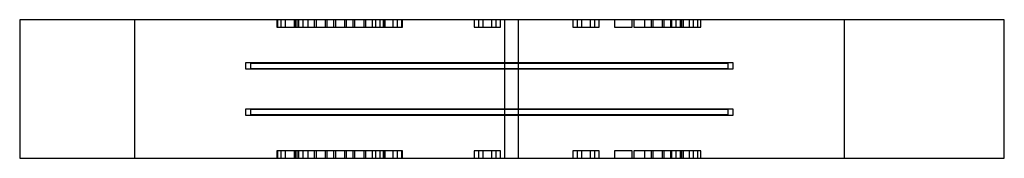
# Model space of a CAD drawing. Header units: millimetres. Extents: x -994 to 994, y -140 to 140.
import ezdxf

# ---------------------------------------------------------------- set-up
doc = ezdxf.new("R2010")
doc.units = ezdxf.units.MM
for name, color, linetype in [('TN_MEMBER_CH', 40, 'CONTINUOUS'), ('TN_MEMBER_D2', 40, 'CONTINUOUS'), ('TN_MEMBER_D3', 40, 'CONTINUOUS'), ('TN_PLATE_1', 5, 'CONTINUOUS'), ('TN_PLATE_2', 5, 'CONTINUOUS'), ('TN_RECESS', 1, 'CONTINUOUS'), ('TN_SLOTS', 3, 'CONTINUOUS')]:
    doc.layers.add(name, color=color, linetype=linetype)

msp = doc.modelspace()

# ---------------------------------------------------------------- linework, layer by layer
at = {"layer": 'TN_MEMBER_CH'}
msp.add_lwpolyline([(-993.701953, -140), (993.701953, -140), (993.701953, 140), (-993.701953, 140)], close=True, dxfattribs=at)
at = {"layer": 'TN_MEMBER_D2'}
msp.add_lwpolyline([(-762.188695, -140), (-14.356722, -140), (-14.356722, 140), (-762.188695, 140)], close=True, dxfattribs=at)
at = {"layer": 'TN_MEMBER_D3'}
msp.add_lwpolyline([(12.36691, -140), (670.803788, -140), (670.803788, 140), (12.36691, 140)], close=True, dxfattribs=at)
at = {"layer": 'TN_PLATE_1'}
msp.add_lwpolyline([(-527.991766, -51.666667), (436.209016, -51.666667), (436.209016, -41.666667), (-527.991766, -41.666667)], close=True, dxfattribs=at)
at = {"layer": 'TN_PLATE_2'}
msp.add_lwpolyline([(-527.991766, 41.666667), (436.209016, 41.666667), (436.209016, 51.666667), (-527.991766, 51.666667)], close=True, dxfattribs=at)
at = {"layer": 'TN_RECESS'}
for points in [[(-475.003188, 125), (-439.003188, 125), (-439.003188, 140), (-475.003188, 140)], [(-473.239721, 125), (-437.239721, 125), (-437.239721, 140), (-473.239721, 140)], [(-466.287614, 125), (-430.287614, 125), (-430.287614, 140), (-466.287614, 140)], [(-457.57204, 125), (-421.57204, 125), (-421.57204, 140), (-457.57204, 140)], [(-434.352527, 125), (-398.352527, 125), (-398.352527, 140), (-434.352527, 140)], [(-412.316657, 125), (-376.316657, 125), (-376.316657, 140), (-412.316657, 140)], [(-395.465333, 125), (-359.465333, 125), (-359.465333, 140), (-395.465333, 140)], [(-373.429463, 125), (-337.429463, 125), (-337.429463, 140), (-373.429463, 140)], [(-356.578139, 125), (-320.578139, 125), (-320.578139, 140), (-356.578139, 140)], [(-334.542269, 125), (-298.542269, 125), (-298.542269, 140), (-334.542269, 140)], [(-317.690945, 125), (-281.690945, 125), (-281.690945, 140), (-317.690945, 140)], [(-295.655074, 125), (-259.655074, 125), (-259.655074, 140), (-295.655074, 140)], [(-275.764249, 125), (-239.764249, 125), (-239.764249, 140), (-275.764249, 140)], [(-267.048675, 125), (-231.048675, 125), (-231.048675, 140), (-267.048675, 140)], [(-258.3331, 125), (-222.3331, 125), (-222.3331, 140), (-258.3331, 140)], [(-256.76788, 125), (-220.76788, 125), (-220.76788, 140), (-256.76788, 140)], [(-76.525309, 125), (-40.525309, 125), (-40.525309, 140), (-76.525309, 140)], [(-67.809735, 125), (-31.809735, 125), (-31.809735, 140), (-67.809735, 140)], [(-59.094161, 125), (-23.094161, 125), (-23.094161, 140), (-59.094161, 140)], [(122.71363, 125), (158.71363, 125), (158.71363, 140), (122.71363, 140)], [(131.429205, 125), (167.429205, 125), (167.429205, 140), (131.429205, 140)], [(140.144779, 125), (176.144779, 125), (176.144779, 140), (140.144779, 140)], [(206.75954, 125), (242.75954, 125), (242.75954, 140), (206.75954, 140)], [(245.646734, 125), (281.646734, 125), (281.646734, 140), (245.646734, 140)], [(267.682604, 125), (303.682604, 125), (303.682604, 140), (267.682604, 140)], [(284.533928, 125), (320.533928, 125), (320.533928, 140), (284.533928, 140)], [(306.569798, 125), (342.569798, 125), (342.569798, 140), (306.569798, 140)], [(321.95257, 125), (357.95257, 125), (357.95257, 140), (321.95257, 140)], [(330.668144, 125), (366.668144, 125), (366.668144, 140), (330.668144, 140)], [(339.383719, 125), (375.383719, 125), (375.383719, 140), (339.383719, 140)], [(345.456992, 125), (381.456992, 125), (381.456992, 140), (345.456992, 140)], [(-475.003188, -140), (-439.003188, -140), (-439.003188, -125), (-475.003188, -125)], [(-473.239721, -140), (-437.239721, -140), (-437.239721, -125), (-473.239721, -125)], [(-466.287614, -140), (-430.287614, -140), (-430.287614, -125), (-466.287614, -125)], [(-457.57204, -140), (-421.57204, -140), (-421.57204, -125), (-457.57204, -125)], [(-434.352527, -140), (-398.352527, -140), (-398.352527, -125), (-434.352527, -125)], [(-412.316657, -140), (-376.316657, -140), (-376.316657, -125), (-412.316657, -125)], [(-395.465333, -140), (-359.465333, -140), (-359.465333, -125), (-395.465333, -125)], [(-373.429463, -140), (-337.429463, -140), (-337.429463, -125), (-373.429463, -125)], [(-356.578139, -140), (-320.578139, -140), (-320.578139, -125), (-356.578139, -125)], [(-334.542269, -140), (-298.542269, -140), (-298.542269, -125), (-334.542269, -125)], [(-317.690945, -140), (-281.690945, -140), (-281.690945, -125), (-317.690945, -125)], [(-295.655074, -140), (-259.655074, -140), (-259.655074, -125), (-295.655074, -125)], [(-275.764249, -140), (-239.764249, -140), (-239.764249, -125), (-275.764249, -125)], [(-267.048675, -140), (-231.048675, -140), (-231.048675, -125), (-267.048675, -125)], [(-258.3331, -140), (-222.3331, -140), (-222.3331, -125), (-258.3331, -125)], [(-256.76788, -140), (-220.76788, -140), (-220.76788, -125), (-256.76788, -125)], [(-76.525309, -140), (-40.525309, -140), (-40.525309, -125), (-76.525309, -125)], [(-67.809735, -140), (-31.809735, -140), (-31.809735, -125), (-67.809735, -125)], [(-59.094161, -140), (-23.094161, -140), (-23.094161, -125), (-59.094161, -125)], [(122.71363, -140), (158.71363, -140), (158.71363, -125), (122.71363, -125)], [(131.429205, -140), (167.429205, -140), (167.429205, -125), (131.429205, -125)], [(140.144779, -140), (176.144779, -140), (176.144779, -125), (140.144779, -125)], [(206.75954, -140), (242.75954, -140), (242.75954, -125), (206.75954, -125)], [(245.646734, -140), (281.646734, -140), (281.646734, -125), (245.646734, -125)], [(267.682604, -140), (303.682604, -140), (303.682604, -125), (267.682604, -125)], [(284.533928, -140), (320.533928, -140), (320.533928, -125), (284.533928, -125)], [(306.569798, -140), (342.569798, -140), (342.569798, -125), (306.569798, -125)], [(321.95257, -140), (357.95257, -140), (357.95257, -125), (321.95257, -125)], [(330.668144, -140), (366.668144, -140), (366.668144, -125), (330.668144, -125)], [(339.383719, -140), (375.383719, -140), (375.383719, -125), (339.383719, -125)], [(345.456992, -140), (381.456992, -140), (381.456992, -125), (345.456992, -125)]]:
    msp.add_lwpolyline(points, close=True, dxfattribs=at)
at = {"layer": 'TN_SLOTS'}
for points in [[(-537.991766, 40.666667), (446.209016, 40.666667), (446.209016, 52.666667), (-537.991766, 52.666667)], [(-537.991766, -52.666667), (446.209016, -52.666667), (446.209016, -40.666667), (-537.991766, -40.666667)]]:
    msp.add_lwpolyline(points, close=True, dxfattribs=at)

doc.saveas('drawing.dxf')
